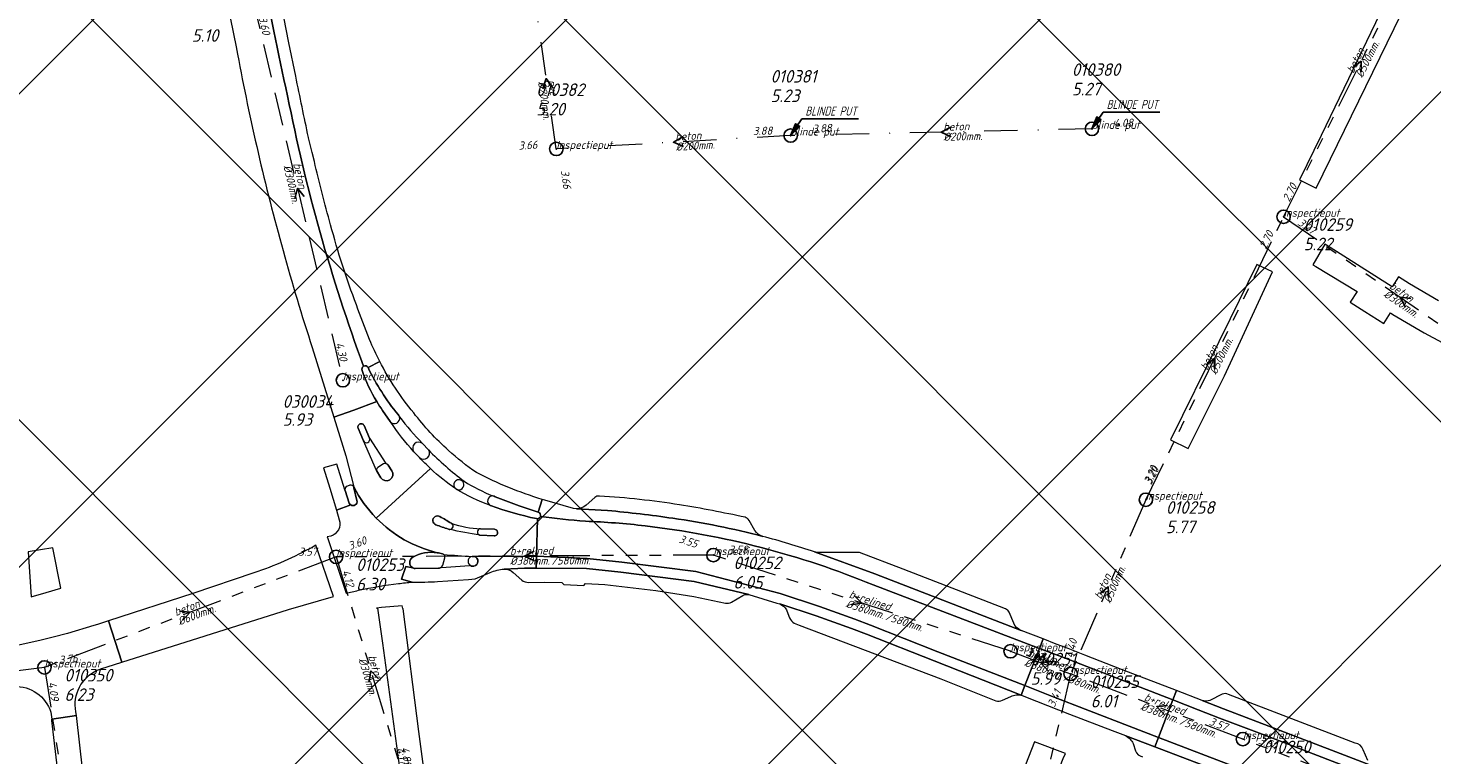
# Model space of a CAD drawing. Extents: x 148869 to 161638, y 453607 to 469810.
# Tile 179 of 256: x 152947 to 153157, y 463638 to 463746. Entities that reach past the tile are written whole.
import ezdxf

# ---------------------------------------------------------------- set-up
doc = ezdxf.new("R2010")
doc.units = 0
doc.header["$PDMODE"] = 32
doc.header["$PDSIZE"] = 2
for name, pattern in [('RI-GWA', [18.45, 6, -1.8, 1.75, -1.8, 1.75, -1.8, 1.75, -1.8]), ('RI-HWA', [7.4, 5, -2.4]), ('RI-VWA', [11, 5, -3, 0, -3])]:
    doc.linetypes.add(name, pattern=pattern)
doc.layers.get('0').update_dxf_attribs({"linetype": 'CONTINUOUS'})
doc.layers.get('DEFPOINTS').update_dxf_attribs({"linetype": 'CONTINUOUS'})
doc.layers.add('2023 hatch', color=90, linetype='CONTINUOUS')
doc.layers.add('B-OI-AANPIJLING', color=1, linetype='CONTINUOUS')
for name, color, linetype, lineweight in [('B-OI-RI-BIJZONDERDERHEDEN-T18', 134, 'CONTINUOUS', 18), ('B-OI-RI-GWA-MATERIAAL-T18', 10, 'CONTINUOUS', 18), ('B-OI-RI-GWA-PUTDEKSELHOOGTE-T25', 10, 'CONTINUOUS', 25), ('B-OI-RI-GWA_BOB-T18', 10, 'CONTINUOUS', 18), ('B-OI-RI-GWA_DIAMETER-HOOGTE-T18', 10, 'CONTINUOUS', 18), ('B-OI-RI-GWA_DIAMETER-T18', 10, 'CONTINUOUS', 18), ('B-OI-RI-GWA_PUTNUMMER-T18', 10, 'CONTINUOUS', 18), ('B-OI-RI-GWA_RIOOLPUT-S', 10, 'CONTINUOUS', 25), ('B-OI-RI-GWA_TRANSPORTLEIDING-G', 10, 'RI-GWA', 18), ('B-OI-RI-HWA-BOB-T18', 150, 'CONTINUOUS', 18), ('B-OI-RI-HWA-MATERIAAL-T18', 150, 'CONTINUOUS', 18), ('B-OI-RI-HWA-PUTDEKSELHOOGTE-T25', 150, 'CONTINUOUS', 25), ('B-OI-RI-HWA-PUTNUMMER-T25', 150, 'CONTINUOUS', 25), ('B-OI-RI-HWA_DIAMETER-T18', 150, 'CONTINUOUS', 18), ('B-OI-RI-HWA_RIOOLPUT-S', 150, 'CONTINUOUS', 25), ('B-OI-RI-HWA_TRANSPORTLEIDING-G', 150, 'RI-HWA', 18), ('B-OI-RI-STROOMRICHTING-S', 252, 'CONTINUOUS', 25), ('B-OI-RI-VWA-BOB-T18', 34, 'CONTINUOUS', 18), ('B-OI-RI-VWA-DIAMETER-T18', 34, 'CONTINUOUS', 18), ('B-OI-RI-VWA-MATERIAAL-T18', 34, 'CONTINUOUS', 18), ('B-OI-RI-VWA_PUTDEKSELHOOGTE-T25', 34, 'CONTINUOUS', 25), ('B-OI-RI-VWA_PUTNUMMER-T25', 34, 'CONTINUOUS', 25), ('B-OI-RI-VWA_RIOOLPUT-S', 34, 'CONTINUOUS', 25), ('B-OI-RI-VWA_TRANSPORTLEIDING-G', 34, 'RI-VWA', 18), ('B-RO-VH-VERHARDING_ASFALT-GV', 251, 'CONTINUOUS', 18), ('B-RO-VH-VERHARDING_STRAATBAKSTEEN-GV', 251, 'CONTINUOUS', 18)]:
    doc.layers.add(name, color=color, linetype=linetype, lineweight=lineweight)
doc.styles.add('NLCS-ISO-M500-T18_CURSIEF', font='NLCS-ISO.ttf', dxfattribs={"oblique": 15, "height": 0.9})
doc.styles.add('NLCS-ISO-M750-T25_CURSIEF', font='NLCS-ISO.ttf', dxfattribs={"oblique": 15, "height": 1.875})

# ---------------------------------------------------------------- blocks, each defined once
blk = doc.blocks.new('ACMAP_ANN_TEMPLATE_gwa-diam-hoogte')
at = {"color": 0, "linetype": 'ByBlock', "style": 'NLCS-ISO-M500-T18_CURSIEF', "oblique": 15}
blk.add_attdef('gwa-diam-hoogte', (4, -1.3), '', height=1.2, dxfattribs=at)
blk = doc.blocks.new('ACMAP_ANN_TEMPLATE_vwa-diam')
at = {"color": 0, "linetype": 'ByBlock', "style": 'NLCS-ISO-M500-T18_CURSIEF', "oblique": 15}
blk.add_attdef('vwa-diam', (0.3, -1.3), '', height=1.2, dxfattribs=at)
blk = doc.blocks.new('ACMAP_ANN_TEMPLATE_vwa-materiaal')
at = {"color": 0, "linetype": 'ByBlock', "style": 'NLCS-ISO-M500-T18_CURSIEF', "oblique": 15}
blk.add_attdef('vwa-mat', (0.3, 0.2), '', height=1.2, dxfattribs=at)
blk = doc.blocks.new('ACMAP_ANN_TEMPLATE_vwa-nap-l')
at = {"color": 0, "linetype": 'ByBlock', "style": 'NLCS-ISO-M500-T18_CURSIEF', "oblique": 15}
blk.add_attdef('vwa-nap-l', (3.3, 0.2), '', height=1.2, dxfattribs=at)
blk = doc.blocks.new('ACMAP_ANN_TEMPLATE_vwa-nap-r')
at = {"color": 0, "linetype": 'ByBlock', "style": 'NLCS-ISO-M500-T18_CURSIEF', "oblique": 15}
blk.add_attdef('vwa-nap-r', (-5.6, 0.2), '', height=1.2, dxfattribs=at)
blk = doc.blocks.new('ACMAP_ANN_TEMPLATE_hwa-diam')
at = {"color": 0, "linetype": 'ByBlock', "style": 'NLCS-ISO-M500-T18_CURSIEF', "oblique": 15}
blk.add_attdef('hwa-diam', (-3.7, -1.3), '', height=1.2, dxfattribs=at)
blk = doc.blocks.new('ACMAP_ANN_TEMPLATE_hwa-materiaal')
at = {"color": 0, "linetype": 'ByBlock', "style": 'NLCS-ISO-M500-T18_CURSIEF', "oblique": 15}
blk.add_attdef('hwa-mat', (-3.7, 0.2), '', height=1.2, dxfattribs=at)
blk = doc.blocks.new('ACMAP_ANN_TEMPLATE_hwa-nap-l')
at = {"color": 0, "linetype": 'ByBlock', "style": 'NLCS-ISO-M500-T18_CURSIEF', "oblique": 15}
blk.add_attdef('hwa-nap-l', (3.3, 0.2), '', height=1.2, dxfattribs=at)
blk = doc.blocks.new('ACMAP_ANN_TEMPLATE_hwa-nap-r')
at = {"color": 0, "linetype": 'ByBlock', "style": 'NLCS-ISO-M500-T18_CURSIEF', "oblique": 15}
blk.add_attdef('hwa-nap-r', (-5.6, 0.2), '', height=1.2, dxfattribs=at)
blk = doc.blocks.new('ACMAP_ANN_TEMPLATE_gwa-diam')
at = {"color": 0, "linetype": 'ByBlock', "style": 'NLCS-ISO-M500-T18_CURSIEF', "oblique": 15}
blk.add_attdef('gwa-diam', (-2.2, -1.3), '', height=1.2, dxfattribs=at)
blk = doc.blocks.new('ACMAP_ANN_TEMPLATE_gwa-materiaal')
at = {"color": 0, "linetype": 'ByBlock', "style": 'NLCS-ISO-M500-T18_CURSIEF', "oblique": 15}
blk.add_attdef('gwa-mat', (-2.2, 0.2), '', height=1.2, dxfattribs=at)
blk = doc.blocks.new('ACMAP_ANN_TEMPLATE_gwa-nap-l')
at = {"color": 0, "linetype": 'ByBlock', "style": 'NLCS-ISO-M500-T18_CURSIEF', "oblique": 15}
blk.add_attdef('gwa-nap-l', (2.3, 0.2), '', height=1.2, dxfattribs=at)
blk = doc.blocks.new('ACMAP_ANN_TEMPLATE_gwa-nap-r')
at = {"color": 0, "linetype": 'ByBlock', "style": 'NLCS-ISO-M500-T18_CURSIEF', "oblique": 15}
blk.add_attdef('gwa-nap-r', (-5.6, 0.2), '', height=1.2, dxfattribs=at)
blk = doc.blocks.new('ACMAP_ANN_TEMPLATE_hwa-puth')
at = {"color": 0, "linetype": 'ByBlock', "style": 'NLCS-ISO-M750-T25_CURSIEF', "oblique": 15}
blk.add_attdef('hwa-puth', (-9, -6.8), '', height=1.88, dxfattribs=at)
blk = doc.blocks.new('ACMAP_ANN_TEMPLATE_hwa-putnr')
at = {"color": 0, "linetype": 'ByBlock', "style": 'NLCS-ISO-M750-T25_CURSIEF', "oblique": 15}
blk.add_attdef('hwa-putnr', (-9, -4.1), '', height=1.88, dxfattribs=at)
blk = doc.blocks.new('ACMAP_ANN_TEMPLATE_type knoop')
at = {"layer": 'DEFPOINTS', "style": 'NLCS-ISO-M500-T18_CURSIEF', "oblique": 15}
blk.add_attdef('type_knoop', (0, 0), '', height=1.2, dxfattribs=at)
blk = doc.blocks.new('ACMAP_ANN_TEMPLATE_gwa-puth')
at = {"color": 0, "linetype": 'ByBlock', "style": 'NLCS-ISO-M750-T25_CURSIEF', "oblique": 15}
blk.add_attdef('gwa-puth', (3, -5), '', height=1.88, dxfattribs=at)
blk = doc.blocks.new('ACMAP_ANN_TEMPLATE_gwa-putnr')
at = {"color": 0, "linetype": 'ByBlock', "style": 'NLCS-ISO-M750-T25_CURSIEF', "oblique": 15}
blk.add_attdef('gwa-putnr', (3, -2.1), '', height=1.88, dxfattribs=at)
blk = doc.blocks.new('ACMAP_ANN_TEMPLATE_vwa-puth')
at = {"color": 0, "linetype": 'ByBlock', "style": 'NLCS-ISO-M750-T25_CURSIEF', "oblique": 15}
blk.add_attdef('vwa-puth', (-3, 5), '', height=1.88, dxfattribs=at)
blk = doc.blocks.new('ACMAP_ANN_TEMPLATE_vwa-putnr')
at = {"color": 0, "linetype": 'ByBlock', "style": 'NLCS-ISO-M750-T25_CURSIEF', "oblique": 15}
blk.add_attdef('vaw-putnr', (-3, 7.9), '', height=1.88, dxfattribs=at)

msp = doc.modelspace()

# ---------------------------------------------------------------- hatches: boundary and pattern name
at = {"layer": '2023 hatch'}
h = msp.add_hatch(dxfattribs=at)
h.set_pattern_fill('L45L135', color=256, scale=49.98)
h.set_pattern_definition([(45, (0, 0), (-35.341197, 35.341197), []), (135, (0, 0), (-35.341197, -35.341197), [])])
h.paths.add_polyline_path([(155033.65, 463387.49), (154736.21, 463174.82), (154703.82, 463157.03), (154669.13, 463116.73), (154497.36, 463128.81), (154485.96, 463103.35), (154403, 462810.28), (154029.41, 462913.19), (153921.91, 462926.36), (153533.06, 462959.92), (153521.58, 463046.87), (153065.73, 463131.59), (152840.09, 463157.69), (152602.55, 463321.62), (152457.44, 463373.38), (152283.77, 463566.95), (152230.15, 463641.33), (152156.25, 463699.58), (152012.16, 463887.19), (152009.38, 463939.89), (151991.35, 464191.03), (152103.19, 464343.83), (152153.39, 464455.21), (152151.03, 464561.94), (152249.45, 464811.76), (152130.92, 465032.5), (152332.42, 465169.93), (152738.18, 465252.75), (152947.54, 465152.17), (153150.32, 465023.39), (153302.02, 464886.05), (153728.6, 464650.43), (153874.6, 464567.83), (153954.88, 464501.43), (153988.94, 464472.57), (154027.82, 464422.75), (154193.47, 464138.07), (154280.01, 463968.67), (154339.28, 463993.19), (154494.94, 463873.13), (154622.49, 463821.49), (154755.92, 463721.99), (154868.72, 463597.28)])

# ---------------------------------------------------------------- linework, layer by layer
at = {"layer": 'B-OI-AANPIJLING', "color": 251, "flags": 128}
for points in [[(153106, 463731), (153107.36, 463732.34), (153106.73, 463732.77), (153106, 463731), (153106.83, 463732.7), (153106.94, 463732.63), (153106, 463731), (153107.15, 463732.49), (153107.26, 463732.41), (153106, 463731), (153107.68, 463733.51), (153116.15, 463733.51)], [(153061, 463730), (153062.36, 463731.34), (153061.73, 463731.77), (153061, 463730), (153061.83, 463731.7), (153061.94, 463731.63), (153061, 463730), (153062.15, 463731.49), (153062.26, 463731.41), (153061, 463730), (153062.68, 463732.51), (153071.15, 463732.51)]]:
    msp.add_lwpolyline(points, dxfattribs=at)
at = {"layer": 'B-OI-RI-GWA_RIOOLPUT-S', "color": 251}
for p in [(153134.63, 463717.87), (153114.05, 463675.63), (153049.46, 463667.36), (152993.11, 463667.09), (153093.84, 463653), (152949.55, 463650.59), (153102.82, 463649.62), (153128.54, 463639.88)]:
    msp.add_point(p, dxfattribs=at)
at = {"layer": 'B-OI-RI-GWA_TRANSPORTLEIDING-G', "color": 251}
for p, q in [((153134.63, 463717.87), (153157.78, 463764.28)), ((153114.05, 463675.63), (153134.63, 463717.87)), ((153134.63, 463717.87), (153169.41, 463693.89)), ((153114.05, 463675.63), (153102.82, 463649.62)), ((152993.11, 463667.09), (152949.55, 463650.59)), ((153049.46, 463667.36), (152993.11, 463667.09)), ((152993.11, 463667.09), (153003.52, 463633.05)), ((153093.84, 463653), (153049.46, 463667.36)), ((153093.84, 463653), (153102.82, 463649.62)), ((152949.55, 463650.59), (152888.09, 463642.94)), ((152949.55, 463650.59), (152958.96, 463591.19)), ((153102.82, 463649.62), (153094.15, 463613)), ((153128.54, 463639.88), (153102.82, 463649.62)), ((153163.36, 463626.58), (153128.54, 463639.88))]:
    msp.add_line(p, q, dxfattribs=at)
at = {"layer": 'B-OI-RI-HWA_RIOOLPUT-S', "color": 251}
msp.add_point((152994.12, 463693.46), dxfattribs=at)
at = {"layer": 'B-OI-RI-HWA_TRANSPORTLEIDING-G', "color": 251}
msp.add_line((152980.56, 463750.8), (152994.12, 463693.46), dxfattribs=at)
at = {"layer": 'B-OI-RI-STROOMRICHTING-S', "color": 251}
for points in [[(153144.92, 463740.11), (153146.2, 463741.08), (153146.2, 463739.47)], [(153025.42, 463737.18), (153024.49, 463738.5), (153023.98, 463736.97)], [(153084.92, 463731.25), (153083.49, 463730.5), (153084.95, 463729.81)], [(153044.89, 463729.8), (153043.49, 463729), (153044.98, 463728.36)], [(152988.36, 463720.89), (152987.33, 463722.13), (152986.96, 463720.56)], [(153153.61, 463705.66), (153152.02, 463705.88), (153152.8, 463704.47)], [(153123.05, 463695.77), (153124.33, 463696.75), (153124.36, 463695.14)], [(153022.71, 463667.95), (153021.27, 463667.22), (153022.73, 463666.51)], [(153107.2, 463661.59), (153108.42, 463662.63), (153108.52, 463661.02)], [(153070.49, 463661.31), (153071.64, 463660.18), (153070.05, 463659.94)], [(152969.73, 463659), (152971.33, 463658.84), (152970.23, 463657.66)], [(153100.05, 463651.49), (153098.33, 463651.31), (153099.52, 463650.03)], [(152999.42, 463648.9), (152998.32, 463650.07), (152998.05, 463648.48)], [(153117.27, 463644.91), (153115.67, 463644.75), (153116.77, 463643.57)]]:
    msp.add_lwpolyline(points, dxfattribs=at)
at = {"layer": 'B-OI-RI-VWA_RIOOLPUT-S'}
for p in [(153106, 463731), (153026, 463728), (153061, 463730)]:
    msp.add_point(p, dxfattribs=at)
at = {"layer": 'B-OI-RI-VWA_TRANSPORTLEIDING-G', "color": 251}
for p, q in [((153026, 463728), (153023, 463749)), ((153061, 463730), (153026, 463728)), ((153106, 463731), (153061, 463730))]:
    msp.add_line(p, q, dxfattribs=at)
at = {"layer": 'B-RO-VH-VERHARDING_ASFALT-GV', "flags": 128}
for points in [[(152972.78, 463774.74), (152972.83, 463774.18), (152973.57, 463768.77), (152974.74, 463760.73), (152975.16, 463758.13), (152978.17, 463743.25), (152978.4, 463742.13)], [(152987.08, 463738.85), (152986.06, 463743.83), (152983.79, 463755.38)], [(152989.87, 463726.14), (152989.55, 463727.49), (152988.98, 463729.66), (152988.97, 463729.71)], [(152989.55, 463698.35), (152992.76, 463687.96), (152995.75, 463688.99), (152999.19, 463690.28)], [(152997.89, 463695.35), (152999.64, 463696.26)], [(152999.64, 463696.26), (152997.89, 463695.35)], [(152999.19, 463690.28), (152995.75, 463688.99), (152992.76, 463687.96), (152994.56, 463682.17), (152995.74, 463677.53)], [(153000.06, 463688.96), (153001.21, 463687.31)], [(153001.21, 463687.31), (153000.06, 463688.96)], [(152996.42, 463686.29), (152997.19, 463684.42)], [(152999.8, 463678.9), (152999.13, 463680.01), (152997.19, 463684.42), (152996.42, 463686.29)], [(152998.11, 463684.83), (152997.29, 463686.69)], [(152997.29, 463686.69), (152998.11, 463684.83), (153000.55, 463681.03)], [(153006.9, 463683.06), (153006, 463684.02)], [(153006, 463684.02), (153006.9, 463683.06)], [(152994.43, 463677.12), (152993.24, 463680.95), (152991.23, 463680.37), (152992.17, 463677.33), (152993.19, 463674.05), (152995.3, 463674.84)], [(153000.21, 463680.97), (152999.35, 463680.44)], [(153001.44, 463679.93), (153000.89, 463680.77)], [(153000.89, 463680.77), (153001.44, 463679.93)], [(153004.73, 463682.8), (153005.54, 463681.97)], [(153005.58, 463681.92), (153005.54, 463681.97), (153004.73, 463682.8)], [(153005.54, 463681.97), (153005.58, 463681.92)], [(152999.12, 463672.89), (153007.22, 463680.27)], [(153007.22, 463680.27), (152999.12, 463672.89)], [(152999.13, 463680.01), (152999.8, 463678.9)], [(152994.45, 463677.01), (152995.07, 463675.1)], [(152995.07, 463675.1), (152994.45, 463677.01)], [(152995.17, 463677.79), (152994.79, 463677.67)], [(152996.23, 463675.49), (152995.78, 463677.41)], [(152995.78, 463677.41), (152996.23, 463675.49)], [(153011, 463677.24), (153011.05, 463677.22)], [(153011.05, 463677.22), (153011, 463677.24)], [(152995.3, 463674.84), (152993.19, 463674.05), (152993.58, 463672.63)], [(153023.3, 463673.76), (153020.44, 463674.72), (153016.89, 463676.08)], [(153016.89, 463676.08), (153020.44, 463674.72), (153023.3, 463673.76), (153023.89, 463675.68)], [(153023.89, 463675.68), (153023.3, 463673.76)], [(153033.66, 463674.01), (153029.01, 463674.26), (153028.58, 463674.31), (153024.31, 463675.55)], [(153013.73, 463667.15), (153023.05, 463667.21), (153023.21, 463672.79)], [(153023.21, 463672.79), (153023.05, 463667.21), (153030.6, 463666.85), (153035.78, 463666.31), (153046.83, 463664.92), (153059.43, 463661.63), (153065.29, 463659.69), (153070.59, 463657.8), (153072.92, 463656.91), (153083, 463652.94), (153096, 463647.88)], [(153014.57, 463670.35), (153016.7, 463670.24)], [(153016.7, 463670.24), (153014.57, 463670.35)], [(153016.76, 463671.22), (153014.7, 463671.29)], [(153014.7, 463671.29), (153016.76, 463671.22)], [(152992.3, 463670.18), (152991.78, 463670.11), (152991.86, 463669.86), (152994.59, 463661.66)], [(153009.03, 463665.84), (153009.35, 463666.97)], [(153018.19, 463665.27), (153021.27, 463665.43), (153023, 463665.43), (153023.05, 463667.21), (153013.73, 463667.15)], [(153098.18, 463653.44), (153098.73, 463654.84), (153095.41, 463656.09), (153073.58, 463664.57), (153064.57, 463667.83)], [(153004.59, 463665.44), (153003.53, 463665.67), (153002.9, 463663.78), (153004.49, 463663.33)], [(153004.49, 463663.33), (153002.9, 463663.78), (153003.53, 463665.67), (153004.59, 463665.44)], [(153004.92, 463665.34), (153008.42, 463665.41)], [(153008.42, 463665.41), (153004.92, 463665.34)], [(153008.26, 463663.4), (153012.91, 463663.7), (153013.88, 463663.82), (153016.14, 463664.77)], [(153013.02, 463665.93), (153013.03, 463665.74), (153008.85, 463665.47), (153008.83, 463665.59)], [(153073.32, 463662.92), (153098.18, 463653.44)], [(153096, 463647.88), (153098.18, 463653.44), (153073.32, 463662.92)], [(153156.26, 463631.07), (153141.87, 463636.57), (153131.8, 463640.46), (153125.06, 463643.01), (153121.89, 463644.25), (153118.08, 463645.73), (153115.95, 463640.14), (153139.75, 463631.03), (153156.67, 463624.59), (153162.35, 463622.63), (153168.08, 463620.79), (153174.82, 463618.84), (153219.55, 463606.81), (153228.61, 463604.39)], [(153156.78, 463632.48), (153148.56, 463635.64), (153148.33, 463635.72), (153148.27, 463635.75), (153142.41, 463637.97), (153132.4, 463641.84), (153125.66, 463644.39), (153122.44, 463645.65), (153118.61, 463647.13), (153118.08, 463645.73), (153121.89, 463644.25), (153125.06, 463643.01), (153131.8, 463640.46), (153141.87, 463636.57), (153156.26, 463631.07)], [(153228.61, 463604.39), (153219.55, 463606.81), (153174.82, 463618.84), (153168.08, 463620.79), (153162.35, 463622.63), (153156.67, 463624.59), (153139.75, 463631.03), (153115.95, 463640.14), (153115.41, 463638.73), (153131.31, 463632.66), (153139.21, 463629.62), (153146.73, 463626.72)]]:
    msp.add_lwpolyline(points, dxfattribs=at)
at = {"layer": 'B-RO-VH-VERHARDING_ASFALT-GV'}
for points in [[(152978.89, 463774.8, 0.021596), (152985.86, 463735.94)], [(152985.86, 463735.94, -0.021596), (152978.89, 463774.8)], [(152978.4, 463742.13, 0.010848), (152981.46, 463727.46)], [(152988.97, 463729.71, 0.001281), (152987.08, 463738.85)], [(152985.86, 463735.94, 0.040196), (152997.22, 463695.56)], [(152997.22, 463695.56, -0.040196), (152985.86, 463735.94)], [(152981.46, 463727.46, 0.021982), (152989.55, 463698.35)], [(152992.28, 463716.68, -0.010459), (152989.87, 463726.14)], [(152996.14, 463704.72, -0.023909), (152992.28, 463716.68)], [(152998.11, 463699.54, -0.010962), (152996.14, 463704.72)], [(152999.64, 463696.26, -0.020723), (152998.11, 463699.54)], [(152997.22, 463695.56, 0.399639), (152997, 463694.92)], [(152997, 463694.92, -0.399639), (152997.22, 463695.56)], [(152997.89, 463695.35, 0.410691), (152997.22, 463695.56)], [(152997.22, 463695.56, -0.410691), (152997.89, 463695.35)], [(153004.7, 463688.59, -0.053008), (152999.64, 463696.26)], [(152997, 463694.92, 0.054677), (152999.19, 463690.28)], [(152999.19, 463690.28, -0.054677), (152997, 463694.92)], [(153002.36, 463688.33, -0.056291), (152997.89, 463695.35)], [(152997.89, 463695.35, 0.056291), (153002.36, 463688.33)], [(152999.19, 463690.28, 0.01651), (153000.06, 463688.96)], [(153000.06, 463688.96, -0.01651), (152999.19, 463690.28)], [(153001.21, 463687.31, 0.856812), (153002.57, 463688)], [(153004.73, 463682.8, -0.038099), (153001.21, 463687.31)], [(153002.57, 463688, 0.126456), (153002.36, 463688.33)], [(153002.36, 463688.33, -0.126456), (153002.57, 463688)], [(153002.57, 463688, 0.021022), (153006, 463684.02)], [(153009.89, 463682.99, -0.044318), (153004.7, 463688.59)], [(152997.29, 463686.69, 1.031684), (152996.42, 463686.29)], [(152996.42, 463686.29, -1.031684), (152997.29, 463686.69)], [(152997.19, 463684.42, 0.979921), (152998.11, 463684.83)], [(153006, 463684.02, 0.899165), (153004.73, 463682.8)], [(153005.58, 463681.92, 0.933216), (153006.9, 463683.06)], [(153006.9, 463683.06, 0.035888), (153012.23, 463678.38)], [(153014.07, 463679.67, -0.03109), (153009.89, 463682.99)], [(153000.55, 463681.03, 0.182984), (153000.21, 463680.97)], [(153000.89, 463680.77, 0.233291), (153000.55, 463681.03)], [(153000.55, 463681.03, -0.233291), (153000.89, 463680.77)], [(153007.22, 463680.27, -0.018858), (153005.58, 463681.92)], [(152999.35, 463680.44, 0.292125), (152999.13, 463680.01)], [(152999.8, 463678.9, 0.99471), (153001.44, 463679.93)], [(153001.44, 463679.93, -0.99471), (152999.8, 463678.9)], [(153011, 463677.24, -0.0389), (153007.22, 463680.27)], [(153011.82, 463678.51, 0.944442), (153011, 463677.24)], [(153023.89, 463675.68, -0.045442), (153014.07, 463679.67)], [(152994.79, 463677.67, 0.350929), (152994.43, 463677.12)], [(152994.43, 463677.12, 0.053937), (152994.45, 463677.01)], [(152994.45, 463677.01, -0.053937), (152994.43, 463677.12)], [(152995.74, 463677.53, 0.355086), (152995.17, 463677.79)], [(152995.78, 463677.41, 0.067902), (152995.74, 463677.53)], [(152999.12, 463672.89, -0.075989), (152995.74, 463677.53)], [(152995.74, 463677.53, -0.067902), (152995.78, 463677.41)], [(152995.74, 463677.53, 0.075989), (152999.12, 463672.89)], [(153011.05, 463677.22, 0.733289), (153012.13, 463678.17)], [(153016.18, 463674.76, -0.050329), (153011.05, 463677.22)], [(153012.13, 463678.17, 0.153682), (153011.82, 463678.51)], [(153012.23, 463678.38, 0.037592), (153016.53, 463676.19)], [(152995.07, 463675.1, 0.145723), (152995.3, 463674.84)], [(152995.3, 463674.84, -0.145723), (152995.07, 463675.1)], [(152995.3, 463674.84, 0.655526), (152996.23, 463675.49)], [(152996.23, 463675.49, -0.655526), (152995.3, 463674.84)], [(153016.53, 463676.19, 0.828924), (153016.18, 463674.76)], [(153016.18, 463674.76, 0.032432), (153023.03, 463672.8)], [(153023.03, 463672.8, -0.032432), (153016.18, 463674.76)], [(153016.89, 463676.08, 0.12449), (153016.53, 463676.19)], [(153016.53, 463676.19, -0.12449), (153016.89, 463676.08)], [(153024.31, 463675.55, -0.00282), (153023.89, 463675.68)], [(152993.58, 463672.63, -0.418554), (152992.3, 463670.18)], [(153008.21, 463667.72, -0.141628), (152999.12, 463672.89)], [(152999.12, 463672.89, 0.141628), (153008.21, 463667.72)], [(153008.61, 463673.12, 1.093784), (153008.01, 463671.88)], [(153008.01, 463671.88, -1.093784), (153008.61, 463673.12)], [(153010.29, 463672.12, 0.008226), (153008.61, 463673.12)], [(153008.61, 463673.12, -0.008226), (153010.29, 463672.12)], [(153023.03, 463672.8, 0.09809), (153023.21, 463672.79)], [(153023.21, 463672.79, -0.09809), (153023.03, 463672.8)], [(153023.21, 463672.79, 0.305197), (153023.64, 463673.14)], [(153023.64, 463673.14, -0.305197), (153023.21, 463672.79)], [(153023.64, 463673.14, 0.414163), (153023.3, 463673.76)], [(153023.3, 463673.76, -0.414163), (153023.64, 463673.14)], [(153023.64, 463673.14, 0.01565), (153030.35, 463672.42)], [(153030.35, 463672.42, -0.01565), (153023.64, 463673.14)], [(153030.35, 463672.42, -0.01822), (153039.29, 463671.73)], [(153039.29, 463671.73, 0.01822), (153030.35, 463672.42)], [(153043.41, 463672.86, 0.013835), (153033.66, 463674.01)], [(153056.83, 463670.15, 0.028779), (153043.41, 463672.86)], [(153008.01, 463671.88, 0.009004), (153009.9, 463671.23)], [(153009.9, 463671.23, -0.009004), (153008.01, 463671.88)], [(153009.9, 463671.23, 0.09929), (153010.09, 463671.19)], [(153010.09, 463671.19, -0.09929), (153009.9, 463671.23)], [(153010.09, 463671.19, 0.821874), (153010.29, 463672.12)], [(153014.57, 463670.35, -0.016527), (153010.09, 463671.19)], [(153010.29, 463672.12, 0.073415), (153014.7, 463671.29)], [(153014.7, 463671.29, 0.855582), (153014.57, 463670.35)], [(153016.7, 463670.24, 1.021389), (153016.76, 463671.22)], [(153016.76, 463671.22, -1.021389), (153016.7, 463670.24)], [(153039.29, 463671.73, -0.068143), (153073.32, 463662.92)], [(153073.32, 463662.92, 0.068143), (153039.29, 463671.73)], [(153064.57, 463667.83, 0.015936), (153056.83, 463670.15)], [(153004.57, 463667.04, 0.586347), (153004.59, 463665.44)], [(153004.59, 463665.44, -0.586347), (153004.57, 463667.04)], [(153008.21, 463667.72, 0.165761), (153004.57, 463667.04)], [(153004.57, 463667.04, -0.165761), (153008.21, 463667.72)], [(153009, 463667.55, 0.035247), (153008.21, 463667.72)], [(153008.21, 463667.72, -0.035247), (153009, 463667.55)], [(153009.18, 463667.47, 0.101762), (153009, 463667.55)], [(153009, 463667.55, -0.101762), (153009.18, 463667.47)], [(153009.35, 463666.97, 0.325837), (153009.18, 463667.47)], [(153009.18, 463667.47, 0.011526), (153013.43, 463667.16)], [(153013.43, 463667.16, 0.592186), (153013.02, 463665.93)], [(153013.73, 463667.15, 0.104942), (153013.43, 463667.16)], [(153013.43, 463667.16, -0.104942), (153013.73, 463667.15)], [(153013.7, 463665.71, 0.812437), (153013.73, 463667.15)], [(153013.73, 463667.15, -0.812437), (153013.7, 463665.71)], [(153004.59, 463665.44, 0.094817), (153004.92, 463665.34)], [(153004.92, 463665.34, -0.094817), (153004.59, 463665.44)], [(153008.42, 463665.41, 0.145375), (153008.83, 463665.59)], [(153008.83, 463665.59, -0.145375), (153008.42, 463665.41)], [(153008.83, 463665.59, 0.104233), (153009.03, 463665.84)], [(153013.02, 463665.93, 0.260852), (153013.7, 463665.71)], [(153013.7, 463665.71, -0.260852), (153013.02, 463665.93)], [(153016.14, 463664.77, -0.077709), (153018.19, 463665.27)], [(152994.59, 463661.66, -0.007528), (152996.44, 463662.1)], [(152996.44, 463662.1, -0.0241), (153002.42, 463663.11)], [(153002.42, 463663.11, -0.008233), (153004.49, 463663.33)], [(153004.49, 463663.33, 0.016184), (153008.26, 463663.4)]]:
    msp.add_lwpolyline(points, format="xyb", dxfattribs=at)
at = {"layer": 'B-RO-VH-VERHARDING_ASFALT-GV', "flags": 128}
for points in [[(152947.55, 463661.14), (152949.82, 463661.8), (152951.99, 463662.44), (152950.82, 463668.43), (152947.12, 463667.84)], [(153095.45, 463646.47), (153096, 463647.88), (153083, 463652.94), (153072.92, 463656.91), (153070.59, 463657.8), (153065.29, 463659.69), (153059.43, 463661.63), (153046.83, 463664.92), (153035.78, 463666.31), (153030.6, 463666.85), (153023.05, 463667.21), (153023, 463665.43), (153030.52, 463665.35), (153035.64, 463664.81), (153046.57, 463663.44), (153054.76, 463661.49), (153058.96, 463660.2), (153059.38, 463660.06), (153064.8, 463658.27), (153070.08, 463656.39), (153072.31, 463655.54), (153082.45, 463651.55)], [(153098.18, 463653.44), (153101.9, 463652), (153118.08, 463645.73), (153118.61, 463647.13), (153110.43, 463650.29), (153104.94, 463652.42), (153102.44, 463653.4), (153100.68, 463654.08), (153098.73, 463654.84)], [(153118.08, 463645.73), (153101.9, 463652), (153098.18, 463653.44), (153096, 463647.88), (153099.73, 463646.42), (153111.55, 463641.82), (153115.95, 463640.14)], [(153111.04, 463640.4), (153115.41, 463638.73), (153115.95, 463640.14), (153111.55, 463641.82), (153099.73, 463646.42), (153096, 463647.88), (153095.45, 463646.47), (153095.6, 463646.41), (153097.72, 463645.57), (153102.63, 463643.62), (153109.03, 463641.17), (153111.01, 463640.42)]]:
    msp.add_lwpolyline(points, close=True, dxfattribs=at)
at = {"layer": 'B-RO-VH-VERHARDING_STRAATBAKSTEEN-GV', "flags": 128}
for points in [[(153151.72, 463753.88), (153140.24, 463730.01), (153137.01, 463723.4), (153139.49, 463722.15), (153154.32, 463752.56)], [(153117.73, 463684.56), (153120.38, 463683.26), (153125.79, 463694.14), (153132.95, 463709.64), (153130.62, 463710.76), (153126.64, 463702.65), (153124.96, 463699.18)], [(152954.33, 463643.41), (152950.64, 463642.87), (152950.58, 463642.8), (152950.6, 463642.66), (152953.52, 463617.77), (152957.16, 463618.18)], [(153091.93, 463615.51), (153096.51, 463613.72), (153098.24, 463613.05), (153098.4, 463612.93), (153099.86, 463616.71), (153099.63, 463616.8), (153100.69, 463619.56), (153100.62, 463619.59), (153095.64, 463621.41), (153101.72, 463636.97), (153102.03, 463637.75), (153097.4, 463639.47), (153093.92, 463630.56), (153092.62, 463627.27), (153088.57, 463616.81)]]:
    msp.add_lwpolyline(points, close=True, dxfattribs=at)
for points in [[(153157.75, 463705.31), (153153.42, 463707.85), (153151.77, 463708.88), (153150.85, 463707.43), (153141.02, 463713.65), (153140.77, 463713.79), (153139.01, 463710.7), (153139.46, 463710.46), (153145.6, 463706.71), (153144.55, 463705.11), (153146.75, 463703.71), (153149.62, 463701.96), (153150.6, 463703.51), (153150.95, 463703.28), (153155.63, 463700.54), (153160.35, 463698)], [(153031.73, 463675.96), (153030.44, 463674.82)], [(153029.01, 463674.26), (153033.66, 463674.01)], [(153055.66, 463671.03), (153054.79, 463672.55)], [(152959.13, 463657.54), (152961.13, 463651.36), (152986, 463659.23), (152992.71, 463661.16), (152990.09, 463668.84), (152989.67, 463668.6)], [(153064.57, 463667.83), (153073.58, 463664.57), (153095.41, 463656.09)], [(153093.08, 463659.33), (153077.79, 463665.24), (153071.26, 463667.74), (153065.36, 463667.74)], [(152980.84, 463664.69), (152971.7, 463661.62), (152959.13, 463657.54)], [(153054.76, 463661.49), (153046.57, 463663.44), (153035.64, 463664.81), (153030.52, 463665.35), (153023, 463665.43), (153021.27, 463665.43), (153018.19, 463665.27)], [(153019.56, 463664.78), (153020.83, 463663.61)], [(153021.88, 463663.29), (153024.18, 463663.33), (153026.84, 463663.25), (153027.14, 463662.96), (153030.11, 463662.82), (153030.38, 463663.12), (153033.27, 463662.99), (153040.86, 463662.08), (153046.52, 463661.18), (153051.25, 463660.19)], [(153012.5, 463586.83), (153010.64, 463601.13), (153008.35, 463619.36), (153005.47, 463641), (153003.11, 463659.36), (153003.1, 463659.4), (153003, 463659.81), (152999.88, 463659.52), (152999.14, 463659.44), (152999.28, 463659.42), (153000.02, 463654.2), (153002.73, 463634.51), (153003.32, 463630.1)], [(153052.17, 463660.32), (153053.86, 463661.31)], [(153095.6, 463646.41), (153095.45, 463646.47), (153082.45, 463651.55), (153072.31, 463655.54), (153070.08, 463656.39), (153064.8, 463658.27), (153059.38, 463660.06)], [(153060.39, 463659.2), (153060.72, 463658.22)], [(153094.31, 463657.19), (153093.65, 463658.82)], [(152956.94, 463656.83), (152952.99, 463655.66), (152950.84, 463655.1), (152949.06, 463654.64), (152944.39, 463653.61), (152941.26, 463653.07), (152941.94, 463647.34), (152944.85, 463647.71), (152945.01, 463647.72)], [(152958.64, 463650.56), (152958.94, 463650.66), (152961.13, 463651.36), (152959.13, 463657.54), (152957.49, 463657.01), (152956.94, 463656.83)], [(153062.28, 463656.92), (153083.42, 463648.9), (153091.64, 463645.61)], [(153092.66, 463645.68), (153093.87, 463646.25)], [(153122.44, 463645.65), (153125.66, 463644.39), (153132.4, 463641.84), (153142.41, 463637.97), (153148.27, 463635.75)], [(153125.44, 463646.62), (153123.63, 463645.66)], [(153145.33, 463639.28), (153126.39, 463646.56)], [(152950.49, 463643.9), (152950.64, 463642.87), (152954.33, 463643.41), (152954.25, 463643.97), (152954.17, 463644.45)], [(153115.41, 463638.73), (153111.04, 463640.4)], [(153112.15, 463639.23), (153112.51, 463638.13)], [(153146.73, 463626.72), (153139.21, 463629.62), (153131.31, 463632.66), (153115.41, 463638.73)], [(153147.21, 463636.7), (153146.49, 463638.31)]]:
    msp.add_lwpolyline(points, dxfattribs=at)
at = {"layer": 'B-RO-VH-VERHARDING_STRAATBAKSTEEN-GV'}
for points in [[(153030.44, 463674.82, -0.185974), (153029.01, 463674.26)], [(153032.45, 463676.18, 0.189628), (153031.73, 463675.96)], [(153044.39, 463674.87, 0.022516), (153032.45, 463676.18)], [(153054.2, 463673.01, 0.012639), (153044.39, 463674.87)], [(153033.66, 463674.01, -0.013835), (153043.41, 463672.86)], [(153043.41, 463672.86, -0.028779), (153056.83, 463670.15)], [(153054.79, 463672.55, 0.192385), (153054.2, 463673.01)], [(153056.83, 463670.15, -0.187321), (153055.66, 463671.03)], [(152989.67, 463668.6, -0.044071), (152980.84, 463664.69)], [(153065.36, 463667.74, -0.08062), (153064.57, 463667.83)], [(153018.19, 463665.27, -0.192019), (153019.56, 463664.78)], [(153020.83, 463663.61, 0.175638), (153021.88, 463663.29)], [(153051.25, 463660.19, 0.154142), (153052.17, 463660.32)], [(153053.86, 463661.31, -0.154605), (153054.76, 463661.49)], [(153059.38, 463660.06, -0.161432), (153060.39, 463659.2)], [(153060.72, 463658.22, 0.267525), (153062.28, 463656.92)], [(153093.65, 463658.82, 0.200849), (153093.08, 463659.33)], [(153095.41, 463656.09, -0.1951), (153094.31, 463657.19)], [(152954.17, 463644.45, -0.343712), (152957.87, 463650.34)], [(152957.87, 463650.34, -0.035345), (152958.64, 463650.56)], [(152945.01, 463647.72, -0.34615), (152950.49, 463643.9)], [(153091.64, 463645.61, 0.20459), (153092.66, 463645.68)], [(153093.87, 463646.25, -0.189102), (153095.6, 463646.41)], [(153123.63, 463645.66, -0.160501), (153122.44, 463645.65)], [(153126.39, 463646.56, 0.177535), (153125.44, 463646.62)], [(153111.04, 463640.4, -0.1585), (153112.15, 463639.23)], [(153146.49, 463638.31, 0.298483), (153145.33, 463639.28)], [(153112.51, 463638.13, 0.247121), (153113.53, 463637.25)]]:
    msp.add_lwpolyline(points, format="xyb", dxfattribs=at)

# ---------------------------------------------------------------- block references
at = {"layer": 'B-OI-RI-GWA-MATERIAAL-T18', "color": 251}
for p, rotation, values in [((153146.2, 463741.08), 63.48929506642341, {'gwa-mat': 'beton'}), ((153152.02, 463705.88), 325.4146412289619, {'gwa-mat': 'beton'}), ((153124.34, 463696.75), 64.02391952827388, {'gwa-mat': 'beton'}), ((153021.29, 463667.22), 0.2745295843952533, {'gwa-mat': 'b+relined'}), ((153108.43, 463662.62), 66.64738894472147, {'gwa-mat': 'beton'}), ((153071.65, 463660.18), 342.0700178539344, {'gwa-mat': 'b+relined'}), ((152971.33, 463658.84), 20.74608027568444, {'gwa-mat': 'beton'}), ((152998.32, 463650.07), 287.0045063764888, {'gwa-mat': 'beton'}), ((153098.33, 463651.31), 339.3740648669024, {'gwa-mat': 'b+relined'}), ((153115.68, 463644.75), 339.2586426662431, {'gwa-mat': 'b+relined'})]:
    msp.add_blockref('ACMAP_ANN_TEMPLATE_gwa-materiaal', p, dxfattribs=dict(at, rotation=rotation)).add_auto_attribs(values)
at = {"layer": 'B-OI-RI-GWA-PUTDEKSELHOOGTE-T25', "color": 251}
for p, values in [((153134.63, 463717.87), {'gwa-puth': '5.22'}), ((153114.05, 463675.63), {'gwa-puth': '5.77'}), ((152993.11, 463667.09), {'gwa-puth': '6.30'}), ((153049.46, 463667.36), {'gwa-puth': '6.05'}), ((153093.84, 463653), {'gwa-puth': '5.99'}), ((152949.55, 463650.59), {'gwa-puth': '6.23'}), ((153102.82, 463649.62), {'gwa-puth': '6.01'})]:
    msp.add_blockref('ACMAP_ANN_TEMPLATE_gwa-puth', p, dxfattribs=at).add_auto_attribs(values)
at = {"layer": 'B-OI-RI-GWA_BOB-T18', "color": 251}
for name, p, rotation, values in [('ACMAP_ANN_TEMPLATE_gwa-nap-l', (153134.63, 463717.87), 63.48929506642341, {'gwa-nap-l': '2.70'}), ('ACMAP_ANN_TEMPLATE_gwa-nap-l', (153134.63, 463717.87), 325.4146412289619, {'gwa-nap-l': '3.27'}), ('ACMAP_ANN_TEMPLATE_gwa-nap-r', (153134.63, 463717.87), 64.02391952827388, {'gwa-nap-r': '2.70'}), ('ACMAP_ANN_TEMPLATE_gwa-nap-l', (153114.05, 463675.63), 66.64738894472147, {'gwa-nap-l': '3.20'}), ('ACMAP_ANN_TEMPLATE_gwa-nap-l', (153114.05, 463675.63), 64.02391952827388, {'gwa-nap-l': '3.20'}), ('ACMAP_ANN_TEMPLATE_gwa-nap-l', (152993.11, 463667.09), 20.74608027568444, {'gwa-nap-l': '3.60'}), ('ACMAP_ANN_TEMPLATE_gwa-nap-r', (153049.46, 463667.36), 342.0700178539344, {'gwa-nap-r': '3.55'}), ('ACMAP_ANN_TEMPLATE_gwa-nap-r', (152993.11, 463667.09), 0.2745295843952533, {'gwa-nap-r': '3.57'}), ('ACMAP_ANN_TEMPLATE_gwa-nap-l', (153049.46, 463667.36), 0.2745295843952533, {'gwa-nap-l': '3.58'}), ('ACMAP_ANN_TEMPLATE_gwa-nap-l', (152993.11, 463667.09), 287.0045063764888, {'gwa-nap-l': '4.12'}), ('ACMAP_ANN_TEMPLATE_gwa-nap-l', (153093.84, 463653), 342.0700178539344, {'gwa-nap-l': '3.48'}), ('ACMAP_ANN_TEMPLATE_gwa-nap-l', (153102.82, 463649.62), 76.68014724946, {'gwa-nap-l': '4.40'}), ('ACMAP_ANN_TEMPLATE_gwa-nap-l', (152949.55, 463650.59), 7.095182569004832, {'gwa-nap-l': '3.76'}), ('ACMAP_ANN_TEMPLATE_gwa-nap-l', (153093.84, 463653), 339.3740648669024, {'gwa-nap-l': '3.46'}), ('ACMAP_ANN_TEMPLATE_gwa-nap-r', (153102.82, 463649.62), 339.3740648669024, {'gwa-nap-r': '3.48'}), ('ACMAP_ANN_TEMPLATE_gwa-nap-r', (153102.82, 463649.62), 339.2586426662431, {'gwa-nap-r': '3.48'}), ('ACMAP_ANN_TEMPLATE_gwa-nap-l', (152949.55, 463650.59), 279.0018482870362, {'gwa-nap-l': '4.09'}), ('ACMAP_ANN_TEMPLATE_gwa-nap-r', (153102.82, 463649.62), 66.64738894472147, {'gwa-nap-r': '3.41'}), ('ACMAP_ANN_TEMPLATE_gwa-nap-r', (153128.54, 463639.88), 339.0949237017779, {'gwa-nap-r': '3.57'}), ('ACMAP_ANN_TEMPLATE_gwa-nap-l', (153128.54, 463639.88), 339.2586426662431, {'gwa-nap-l': '3.54'}), ('ACMAP_ANN_TEMPLATE_gwa-nap-r', (153003.52, 463633.05), 287.0045063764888, {'gwa-nap-r': '4.17'}), ('ACMAP_ANN_TEMPLATE_gwa-nap-r', (153003.52, 463633.05), 279.1650888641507, {'gwa-nap-r': '4.89'})]:
    msp.add_blockref(name, p, dxfattribs=dict(at, rotation=rotation)).add_auto_attribs(values)
at = {"layer": 'B-OI-RI-GWA_DIAMETER-HOOGTE-T18', "color": 251}
for p, rotation in [((153021.29, 463667.22), 0.2745295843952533), ((153071.65, 463660.18), 342.0700178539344), ((153098.33, 463651.31), 339.3740648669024), ((153115.68, 463644.75), 339.2586426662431)]:
    msp.add_blockref('ACMAP_ANN_TEMPLATE_gwa-diam-hoogte', p, dxfattribs=dict(at, rotation=rotation)).add_auto_attribs({'gwa-diam-hoogte': '/580mm.'})
at = {"layer": 'B-OI-RI-GWA_DIAMETER-T18', "color": 251}
for p, rotation, values in [((153146.2, 463741.08), 63.48929506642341, {'gwa-diam': '%%c500mm.'}), ((153152.02, 463705.88), 325.4146412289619, {'gwa-diam': '%%c300mm.'}), ((153124.34, 463696.75), 64.02391952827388, {'gwa-diam': '%%c500mm.'}), ((153021.29, 463667.22), 0.2745295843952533, {'gwa-diam': '%%c380mm.'}), ((153108.43, 463662.62), 66.64738894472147, {'gwa-diam': '%%c500mm.'}), ((152971.33, 463658.84), 20.74608027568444, {'gwa-diam': '%%c600mm.'}), ((153071.65, 463660.18), 342.0700178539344, {'gwa-diam': '%%c380mm.'}), ((152998.32, 463650.07), 287.0045063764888, {'gwa-diam': '%%c300mm.'}), ((153098.33, 463651.31), 339.3740648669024, {'gwa-diam': '%%c380mm.'}), ((153115.68, 463644.75), 339.2586426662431, {'gwa-diam': '%%c380mm.'})]:
    msp.add_blockref('ACMAP_ANN_TEMPLATE_gwa-diam', p, dxfattribs=dict(at, rotation=rotation)).add_auto_attribs(values)
at = {"layer": 'B-OI-RI-GWA_PUTNUMMER-T18', "color": 251}
for p, values in [((153134.63, 463717.87), {'gwa-putnr': '010259'}), ((153114.05, 463675.63), {'gwa-putnr': '010258'}), ((152993.11, 463667.09), {'gwa-putnr': '010253'}), ((153049.46, 463667.36), {'gwa-putnr': '010252'}), ((153093.84, 463653), {'gwa-putnr': '010251'}), ((152949.55, 463650.59), {'gwa-putnr': '010350'}), ((153102.82, 463649.62), {'gwa-putnr': '010255'}), ((153128.54, 463639.88), {'gwa-putnr': '010250'})]:
    msp.add_blockref('ACMAP_ANN_TEMPLATE_gwa-putnr', p, dxfattribs=at).add_auto_attribs(values)
at = {"layer": 'B-OI-RI-HWA-BOB-T18', "color": 251, "rotation": 283.3051086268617}
for name, p, values in [('ACMAP_ANN_TEMPLATE_hwa-nap-l', (152980.56, 463750.8), {'hwa-nap-l': '3.60'}), ('ACMAP_ANN_TEMPLATE_hwa-nap-r', (152994.12, 463693.46), {'hwa-nap-r': '4.30'})]:
    msp.add_blockref(name, p, dxfattribs=at).add_auto_attribs(values)
at = {"layer": 'B-OI-RI-HWA-MATERIAAL-T18', "color": 251, "rotation": 283.3051086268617}
msp.add_blockref('ACMAP_ANN_TEMPLATE_hwa-materiaal', (152987.34, 463722.13), dxfattribs=at).add_auto_attribs({'hwa-mat': 'beton'})
at = {"layer": 'B-OI-RI-HWA-PUTDEKSELHOOGTE-T25', "color": 251}
for p, values in [((152980.56, 463750.8), {'hwa-puth': '5.10'}), ((152994.12, 463693.46), {'hwa-puth': '5.93'})]:
    msp.add_blockref('ACMAP_ANN_TEMPLATE_hwa-puth', p, dxfattribs=at).add_auto_attribs(values)
at = {"layer": 'B-OI-RI-HWA-PUTNUMMER-T25', "color": 251}
msp.add_blockref('ACMAP_ANN_TEMPLATE_hwa-putnr', (152994.12, 463693.46), dxfattribs=at).add_auto_attribs({'hwa-putnr': '030034'})
at = {"layer": 'B-OI-RI-HWA_DIAMETER-T18', "color": 251, "rotation": 283.3051086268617}
msp.add_blockref('ACMAP_ANN_TEMPLATE_hwa-diam', (152987.34, 463722.13), dxfattribs=at).add_auto_attribs({'hwa-diam': '%%c300mm.'})
at = {"layer": 'B-OI-RI-VWA-BOB-T18', "color": 251}
for name, p, rotation, values in [('ACMAP_ANN_TEMPLATE_vwa-nap-r', (153061, 463730), 1.273030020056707, {'vwa-nap-r': '3.88'}), ('ACMAP_ANN_TEMPLATE_vwa-nap-l', (153061, 463730), 3.270487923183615, {'vwa-nap-l': '3.88'}), ('ACMAP_ANN_TEMPLATE_vwa-nap-l', (153106, 463731), 1.273030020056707, {'vwa-nap-l': '4.08'}), ('ACMAP_ANN_TEMPLATE_vwa-nap-r', (153026, 463728), 3.270487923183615, {'vwa-nap-r': '3.66'}), ('ACMAP_ANN_TEMPLATE_vwa-nap-l', (153026, 463728), 278.130102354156, {'vwa-nap-l': '3.66'})]:
    msp.add_blockref(name, p, dxfattribs=dict(at, rotation=rotation)).add_auto_attribs(values)
at = {"layer": 'B-OI-RI-VWA-DIAMETER-T18', "color": 251}
for p, rotation in [((153024.5, 463738.5), 278.130102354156), ((153043.5, 463729), 3.270487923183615), ((153083.5, 463730.5), 1.273030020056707)]:
    msp.add_blockref('ACMAP_ANN_TEMPLATE_vwa-diam', p, dxfattribs=dict(at, rotation=rotation)).add_auto_attribs({'vwa-diam': '%%c200mm.'})
at = {"layer": 'B-OI-RI-VWA-MATERIAAL-T18', "color": 251}
for p, rotation, values in [((153024.5, 463738.5), 278.130102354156, {'vwa-mat': 'pvc'}), ((153083.5, 463730.5), 1.273030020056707, {'vwa-mat': 'beton'}), ((153043.5, 463729), 3.270487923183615, {'vwa-mat': 'beton'})]:
    msp.add_blockref('ACMAP_ANN_TEMPLATE_vwa-materiaal', p, dxfattribs=dict(at, rotation=rotation)).add_auto_attribs(values)
at = {"layer": 'B-OI-RI-VWA_PUTDEKSELHOOGTE-T25', "color": 251}
for p, values in [((153106, 463731), {'vwa-puth': '5.27'}), ((153061, 463730), {'vwa-puth': '5.23'}), ((153026, 463728), {'vwa-puth': '5.20'})]:
    msp.add_blockref('ACMAP_ANN_TEMPLATE_vwa-puth', p, dxfattribs=at).add_auto_attribs(values)
at = {"layer": 'B-OI-RI-VWA_PUTNUMMER-T25', "color": 251}
for p, values in [((153061, 463730), {'vaw-putnr': '010381'}), ((153106, 463731), {'vaw-putnr': '010380'}), ((153026, 463728), {'vaw-putnr': '010382'})]:
    msp.add_blockref('ACMAP_ANN_TEMPLATE_vwa-putnr', p, dxfattribs=at).add_auto_attribs(values)
at = {"layer": 'DEFPOINTS'}
for p, values in [((153061, 463730), {'type_knoop': 'blinde put'}), ((153106, 463731), {'type_knoop': 'blinde put'}), ((153026, 463728), {'type_knoop': 'inspectieput'}), ((153134.63, 463717.87), {'type_knoop': 'inspectieput'}), ((152994.12, 463693.46), {'type_knoop': 'inspectieput'}), ((153114.05, 463675.63), {'type_knoop': 'inspectieput'}), ((152993.11, 463667.09), {'type_knoop': 'inspectieput'}), ((153049.46, 463667.36), {'type_knoop': 'inspectieput'}), ((153093.84, 463653), {'type_knoop': 'inspectieput'}), ((152949.55, 463650.59), {'type_knoop': 'inspectieput'}), ((153102.82, 463649.62), {'type_knoop': 'inspectieput'}), ((153128.54, 463639.88), {'type_knoop': 'inspectieput'})]:
    msp.add_blockref('ACMAP_ANN_TEMPLATE_type knoop', p, dxfattribs=at).add_auto_attribs(values)

# ---------------------------------------------------------------- texts
at = {"layer": 'B-OI-RI-BIJZONDERDERHEDEN-T18', "color": 251, "style": 'NLCS-ISO-M500-T18_CURSIEF', "oblique": 15, "width": 0.8}
for p in [(153108.19, 463733.97), (153063.19, 463732.97)]:
    msp.add_text('BLINDE PUT', height=1.35, dxfattribs=at).set_placement(p)

doc.saveas('drawing.dxf')
